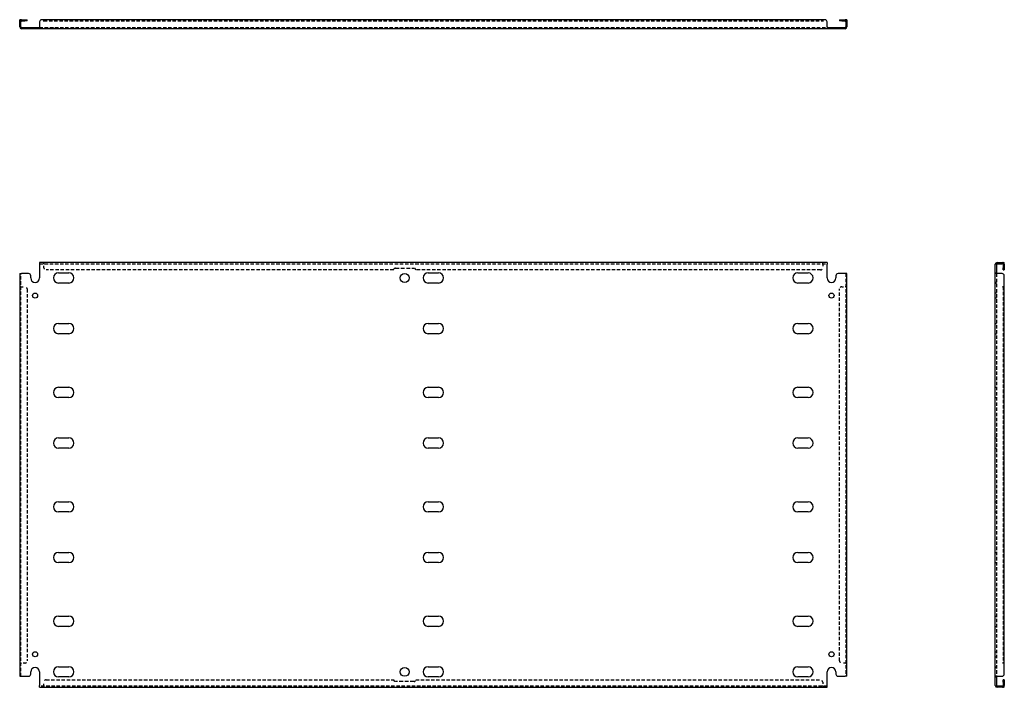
# Model space of a CAD drawing. Header units: inches. Extents: x 6 to 222, y 15 to 106.
# Tile 1 of 2: x 6 to 62, y 15 to 53. Entities that reach past the tile are written whole.
import ezdxf

# ---------------------------------------------------------------- set-up
doc = ezdxf.new("R2010")
doc.units = ezdxf.units.IN
doc.header["$MEASUREMENT"] = 0
doc.linetypes.add('DASHED_SPACE', pattern=[0.2067, 0.1654, -0.0413])
doc.layers.add('Hidden Edges(ANSI)', color=7, linetype='DASHED_SPACE', lineweight=25)
doc.layers.add('Visible Edges(ANSI)', color=7, linetype='Continuous', lineweight=25)

msp = doc.modelspace()

# ---------------------------------------------------------------- linework, layer by layer
at = {"layer": 'Hidden Edges(ANSI)', "ltscale": 0.129419}
for p, q in [((6.498, 52.814), (6.43, 52.814)), ((27.68, 52.913), (27.68, 52.845)), ((28.93, 52.845), (28.93, 52.913)), ((53.362, 52.814), (53.43, 52.814)), ((7.16, 52.401), (7.16, 52.469)), ((7.45, 52.401), (7.45, 52.469)), ((8.349, 52.401), (8.349, 52.469)), ((9.511, 52.401), (9.511, 52.469)), ((28.055, 52.401), (28.055, 52.469)), ((28.555, 52.401), (28.555, 52.469)), ((29.349, 52.401), (29.349, 52.469)), ((30.511, 52.401), (30.511, 52.469)), ((50.349, 52.401), (50.349, 52.469)), ((51.511, 52.401), (51.511, 52.469)), ((52.41, 52.469), (52.41, 52.401)), ((52.7, 52.469), (52.7, 52.401)), ((7.804, 39.051), (7.804, 39.119)), ((7.805, 39.051), (7.805, 39.119)), ((52.055, 39.051), (52.055, 39.119)), ((52.055, 39.051), (52.055, 39.119)), ((62.274, 39.051), (62.274, 39.119)), ((62.373, 38.794), (62.305, 38.794)), ((61.861, 38.534), (61.929, 38.534)), ((6.498, 37.744), (6.43, 37.744)), ((6.498, 37.744), (6.43, 37.744)), ((53.362, 37.744), (53.43, 37.744)), ((53.362, 37.744), (53.43, 37.744)), ((61.929, 37.994), (61.861, 37.994)), ((61.861, 37.954), (61.929, 37.954)), ((61.929, 37.389), (61.861, 37.389)), ((61.929, 37.099), (61.861, 37.099)), ((61.861, 35.659), (61.929, 35.659)), ((61.861, 35.079), (61.929, 35.079)), ((61.861, 32.034), (61.929, 32.034)), ((61.861, 31.454), (61.929, 31.454)), ((61.861, 29.159), (61.929, 29.159)), ((61.861, 28.579), (61.929, 28.579)), ((61.861, 25.534), (61.929, 25.534)), ((61.861, 24.954), (61.929, 24.954)), ((61.861, 22.659), (61.929, 22.659)), ((61.861, 22.079), (61.929, 22.079)), ((61.861, 19.034), (61.929, 19.034)), ((61.861, 18.454), (61.929, 18.454)), ((61.861, 17.014), (61.929, 17.014)), ((6.498, 16.369), (6.43, 16.369)), ((6.498, 16.369), (6.43, 16.369)), ((53.362, 16.369), (53.43, 16.369)), ((53.362, 16.369), (53.43, 16.369)), ((61.861, 16.724), (61.929, 16.724)), ((61.861, 16.159), (61.929, 16.159)), ((61.861, 16.119), (61.929, 16.119)), ((61.861, 15.579), (61.929, 15.579)), ((62.373, 15.318), (62.305, 15.318)), ((7.804, 15.062), (7.804, 14.994)), ((7.805, 15.062), (7.805, 14.994)), ((52.055, 15.062), (52.055, 14.994)), ((52.055, 15.062), (52.055, 14.994)), ((62.274, 15.062), (62.274, 14.994))]:
    msp.add_line(p, q, dxfattribs=at)
at = {"layer": 'Hidden Edges(ANSI)', "ltscale": 1.163469}
msp.add_line((7.805, 52.845), (52.055, 52.845), dxfattribs=at)
at = {"layer": 'Hidden Edges(ANSI)', "ltscale": 1.163964}
for p, q in [((7.555, 52.469), (52.305, 52.469)), ((7.555, 39.051), (52.305, 39.051)), ((52.305, 15.062), (7.555, 15.062))]:
    msp.add_line(p, q, dxfattribs=at)
at = {"layer": 'Hidden Edges(ANSI)', "ltscale": 0.092649}
for p, q in [((7.805, 39.051), (7.805, 39.02)), ((52.055, 39.051), (52.055, 39.02)), ((6.498, 37.744), (6.529, 37.744)), ((53.362, 37.744), (53.331, 37.744)), ((6.498, 16.369), (6.529, 16.369)), ((53.362, 16.369), (53.331, 16.369)), ((7.805, 15.062), (7.805, 15.093)), ((52.055, 15.062), (52.055, 15.093))]:
    msp.add_line(p, q, dxfattribs=at)
at = {"layer": 'Hidden Edges(ANSI)', "ltscale": 0.369411}
for p, q in [((7.805, 38.826), (7.805, 39.02)), ((52.055, 39.02), (52.055, 38.826)), ((6.529, 37.744), (6.723, 37.744)), ((53.137, 37.744), (53.331, 37.744)), ((6.723, 16.369), (6.529, 16.369)), ((53.331, 16.369), (53.137, 16.369)), ((7.805, 15.093), (7.805, 15.287)), ((52.055, 15.287), (52.055, 15.093))]:
    msp.add_line(p, q, dxfattribs=at)
at = {"layer": 'Hidden Edges(ANSI)', "ltscale": 1.165233}
for p, q in [((27.68, 38.701), (7.93, 38.701)), ((7.93, 15.412), (27.68, 15.412))]:
    msp.add_line(p, q, dxfattribs=at)
at = {"layer": 'Hidden Edges(ANSI)', "ltscale": 1.28568}
for p, q in [((27.773, 38.794), (28.836, 38.794)), ((28.836, 15.318), (27.773, 15.318))]:
    msp.add_line(p, q, dxfattribs=at)
at = {"layer": 'Hidden Edges(ANSI)', "ltscale": 1.159087}
for p, q in [((51.93, 38.701), (28.93, 38.701)), ((28.93, 15.412), (51.93, 15.412))]:
    msp.add_line(p, q, dxfattribs=at)
at = {"layer": 'Hidden Edges(ANSI)', "ltscale": 1.164922}
for p, q in [((6.498, 15.619), (6.498, 38.494)), ((53.362, 38.494), (53.362, 15.619)), ((61.929, 38.494), (61.929, 15.619))]:
    msp.add_line(p, q, dxfattribs=at)
at = {"layer": 'Hidden Edges(ANSI)', "ltscale": 1.161378}
for p, q in [((6.848, 37.619), (6.848, 16.494)), ((53.012, 16.494), (53.012, 37.619))]:
    msp.add_line(p, q, dxfattribs=at)
at = {"layer": 'Hidden Edges(ANSI)', "ltscale": 1.161918}
msp.add_line((62.305, 37.744), (62.305, 16.369), dxfattribs=at)
at = {"layer": 'Hidden Edges(ANSI)', "ltscale": 0.236041}
for centre, start, end in [((6.529, 52.814), 108.248, 180), ((53.331, 52.814), 0, 71.752), ((62.274, 39.02), 18.248, 90), ((62.274, 15.093), 270, 341.752)]:
    msp.add_arc(centre, 0.099, start, end, dxfattribs=at)
at = {"layer": 'Hidden Edges(ANSI)', "ltscale": 0.373886}
for centre, start, end in [((7.93, 38.826), 180, 270), ((51.93, 38.826), 270, 0), ((6.723, 37.619), 0, 90), ((53.137, 37.619), 90, 180), ((6.723, 16.494), 270, 0), ((53.137, 16.494), 180, 270), ((7.93, 15.287), 90, 180), ((51.93, 15.287), 0, 90)]:
    msp.add_arc(centre, 0.125, start, end, dxfattribs=at)
at = {"layer": 'Hidden Edges(ANSI)', "ltscale": 0.279642}
for centre, start, end in [((27.773, 38.701), 90, 180), ((28.836, 38.701), 0, 90), ((27.773, 15.412), 180, 270), ((28.836, 15.412), 270, 0)]:
    msp.add_arc(centre, 0.0935, start, end, dxfattribs=at)
at = {"layer": 'Visible Edges(ANSI)'}
for p, q in [((6.43, 52.788), (6.43, 52.913)), ((6.498, 52.913), (6.43, 52.913)), ((6.43, 52.5), (6.43, 52.788)), ((6.498, 52.913), (6.498, 52.788)), ((6.498, 52.5), (6.498, 52.788)), ((6.529, 52.913), (6.723, 52.913)), ((6.529, 52.845), (6.723, 52.845)), ((6.723, 52.913), (6.848, 52.913)), ((6.848, 52.845), (6.723, 52.845)), ((6.848, 52.845), (6.848, 52.913)), ((7.555, 52.788), (7.555, 52.5)), ((7.804, 52.913), (7.68, 52.913)), ((7.804, 52.814), (7.804, 52.913)), ((7.805, 52.814), (7.804, 52.814)), ((52.055, 52.913), (7.805, 52.913)), ((7.805, 52.913), (7.805, 52.814)), ((7.805, 52.814), (7.805, 52.814)), ((52.055, 52.913), (52.055, 52.814)), ((52.055, 52.913), (52.055, 52.814)), ((52.18, 52.913), (52.055, 52.913)), ((52.055, 52.814), (52.055, 52.814)), ((52.055, 52.814), (52.055, 52.814)), ((52.305, 52.5), (52.305, 52.788)), ((53.012, 52.913), (53.137, 52.913)), ((53.012, 52.913), (53.012, 52.845)), ((53.137, 52.845), (53.012, 52.845)), ((53.137, 52.913), (53.331, 52.913)), ((53.137, 52.845), (53.331, 52.845)), ((53.362, 52.788), (53.362, 52.913)), ((53.43, 52.913), (53.362, 52.913)), ((53.362, 52.788), (53.362, 52.5)), ((53.43, 52.913), (53.43, 52.788)), ((53.43, 52.788), (53.43, 52.5)), ((6.529, 52.469), (6.93, 52.469)), ((6.93, 52.401), (6.529, 52.401)), ((6.93, 52.469), (7.055, 52.469)), ((7.055, 52.401), (6.93, 52.401)), ((7.055, 52.401), (7.055, 52.469)), ((7.055, 52.469), (7.555, 52.469)), ((7.555, 52.401), (7.055, 52.401)), ((7.555, 52.5), (7.555, 52.401)), ((52.305, 52.401), (7.555, 52.401)), ((52.305, 52.5), (52.305, 52.401)), ((52.305, 52.469), (52.805, 52.469)), ((52.805, 52.401), (52.305, 52.401)), ((52.805, 52.469), (52.93, 52.469)), ((52.805, 52.469), (52.805, 52.401)), ((52.93, 52.401), (52.805, 52.401)), ((52.93, 52.469), (53.331, 52.469)), ((53.331, 52.401), (52.93, 52.401)), ((52.305, 39.119), (7.555, 39.119)), ((7.555, 39.119), (7.555, 39.02)), ((7.555, 39.02), (7.555, 38.244)), ((52.305, 39.119), (52.305, 39.02)), ((52.305, 38.244), (52.305, 39.02)), ((61.861, 38.494), (61.861, 39.02)), ((61.929, 39.02), (61.929, 38.494)), ((61.96, 39.119), (62.248, 39.119)), ((61.96, 39.051), (62.248, 39.051)), ((62.248, 39.119), (62.373, 39.119)), ((62.373, 39.051), (62.248, 39.051)), ((62.305, 39.02), (62.305, 38.826)), ((62.305, 38.701), (62.305, 38.826)), ((62.305, 38.701), (62.373, 38.701)), ((62.373, 39.051), (62.373, 39.119)), ((62.373, 39.02), (62.373, 38.826)), ((62.373, 38.826), (62.373, 38.701)), ((6.43, 38.494), (6.529, 38.494)), ((6.43, 38.494), (6.43, 15.619)), ((6.93, 38.494), (6.529, 38.494)), ((7.055, 38.244), (7.055, 38.369)), ((8.639, 38.534), (9.221, 38.534)), ((29.639, 38.534), (30.221, 38.534)), ((50.639, 38.534), (51.221, 38.534)), ((52.805, 38.369), (52.805, 38.244)), ((53.331, 38.494), (52.93, 38.494)), ((53.43, 38.494), (53.331, 38.494)), ((53.43, 15.619), (53.43, 38.494)), ((61.861, 15.619), (61.861, 38.494)), ((61.96, 38.494), (61.861, 38.494)), ((62.248, 38.494), (61.96, 38.494)), ((62.373, 37.744), (62.373, 38.369)), ((9.221, 37.954), (8.639, 37.954)), ((30.221, 37.954), (29.639, 37.954)), ((51.221, 37.954), (50.639, 37.954)), ((62.274, 37.744), (62.274, 37.744)), ((62.274, 37.744), (62.373, 37.744)), ((62.373, 37.744), (62.274, 37.744)), ((62.274, 37.744), (62.274, 37.744)), ((62.373, 16.369), (62.373, 37.744)), ((8.639, 35.659), (9.221, 35.659)), ((29.639, 35.659), (30.221, 35.659)), ((50.639, 35.659), (51.221, 35.659)), ((9.221, 35.079), (8.639, 35.079)), ((30.221, 35.079), (29.639, 35.079)), ((51.221, 35.079), (50.639, 35.079)), ((8.639, 32.034), (9.221, 32.034)), ((29.639, 32.034), (30.221, 32.034)), ((50.639, 32.034), (51.221, 32.034)), ((9.221, 31.454), (8.639, 31.454)), ((30.221, 31.454), (29.639, 31.454)), ((51.221, 31.454), (50.639, 31.454)), ((8.639, 29.159), (9.221, 29.159)), ((29.639, 29.159), (30.221, 29.159)), ((50.639, 29.159), (51.221, 29.159)), ((9.221, 28.579), (8.639, 28.579)), ((30.221, 28.579), (29.639, 28.579)), ((51.221, 28.579), (50.639, 28.579)), ((8.639, 25.534), (9.221, 25.534)), ((29.639, 25.534), (30.221, 25.534)), ((50.639, 25.534), (51.221, 25.534)), ((9.221, 24.954), (8.639, 24.954)), ((30.221, 24.954), (29.639, 24.954)), ((51.221, 24.954), (50.639, 24.954)), ((8.639, 22.659), (9.221, 22.659)), ((29.639, 22.659), (30.221, 22.659)), ((50.639, 22.659), (51.221, 22.659)), ((9.221, 22.079), (8.639, 22.079)), ((30.221, 22.079), (29.639, 22.079)), ((51.221, 22.079), (50.639, 22.079)), ((8.639, 19.034), (9.221, 19.034)), ((29.639, 19.034), (30.221, 19.034)), ((50.639, 19.034), (51.221, 19.034)), ((9.221, 18.454), (8.639, 18.454)), ((30.221, 18.454), (29.639, 18.454)), ((51.221, 18.454), (50.639, 18.454)), ((62.373, 16.369), (62.274, 16.369)), ((62.274, 16.369), (62.274, 16.369)), ((62.373, 16.369), (62.274, 16.369)), ((62.274, 16.369), (62.274, 16.369)), ((62.373, 15.744), (62.373, 16.369)), ((7.055, 15.744), (7.055, 15.869)), ((7.555, 15.869), (7.555, 15.093)), ((8.639, 16.159), (9.221, 16.159)), ((29.639, 16.159), (30.221, 16.159)), ((50.639, 16.159), (51.221, 16.159)), ((52.305, 15.093), (52.305, 15.869)), ((52.805, 15.869), (52.805, 15.744)), ((6.43, 15.619), (6.529, 15.619)), ((6.529, 15.619), (6.93, 15.619)), ((9.221, 15.579), (8.639, 15.579)), ((30.221, 15.579), (29.639, 15.579)), ((51.221, 15.579), (50.639, 15.579)), ((52.93, 15.619), (53.331, 15.619)), ((53.43, 15.619), (53.331, 15.619)), ((61.96, 15.619), (61.861, 15.619)), ((61.861, 15.093), (61.861, 15.619)), ((61.929, 15.619), (61.929, 15.093)), ((61.96, 15.619), (62.248, 15.619)), ((62.305, 15.287), (62.305, 15.412)), ((62.373, 15.412), (62.305, 15.412)), ((62.305, 15.287), (62.305, 15.093)), ((62.373, 15.412), (62.373, 15.287)), ((62.373, 15.287), (62.373, 15.093)), ((7.555, 14.994), (7.555, 15.093)), ((7.555, 14.994), (52.305, 14.994)), ((52.305, 14.994), (52.305, 15.093)), ((62.248, 15.062), (61.96, 15.062)), ((62.248, 14.994), (61.96, 14.994)), ((62.248, 15.062), (62.373, 15.062)), ((62.373, 14.994), (62.248, 14.994)), ((62.373, 14.994), (62.373, 15.062))]:
    msp.add_line(p, q, dxfattribs=at)
for centre, radius in [((28.305, 38.244), 0.25), ((7.305, 37.244), 0.145), ((52.555, 37.244), 0.145), ((7.305, 16.869), 0.145), ((52.555, 16.869), 0.145), ((28.305, 15.869), 0.25)]:
    msp.add_circle(centre, radius, dxfattribs=at)
for centre, radius, start, end in [((6.529, 52.814), 0.099, 90, 108.248), ((6.529, 52.814), 0.031, 90, 180), ((7.68, 52.788), 0.125, 90, 180), ((52.18, 52.788), 0.125, 0, 90), ((53.331, 52.814), 0.099, 71.752, 90), ((53.331, 52.814), 0.031, 0, 90), ((6.529, 52.5), 0.099, 180, 270), ((6.529, 52.5), 0.031, 180, 270), ((53.331, 52.5), 0.099, 270, 0), ((53.331, 52.5), 0.031, 270, 0), ((61.96, 39.02), 0.099, 90, 180), ((61.96, 39.02), 0.031, 90, 180), ((62.274, 39.02), 0.031, 0, 90), ((62.274, 39.02), 0.099, 0, 18.248), ((6.93, 38.369), 0.125, 0, 90), ((7.305, 38.244), 0.25, 180, 0), ((8.639, 38.244), 0.29, 90, 270), ((9.221, 38.244), 0.29, 270, 90), ((29.639, 38.244), 0.29, 90, 270), ((30.221, 38.244), 0.29, 270, 90), ((50.639, 38.244), 0.29, 90, 270), ((51.221, 38.244), 0.29, 270, 90), ((52.555, 38.244), 0.25, 180, 0), ((52.93, 38.369), 0.125, 90, 180), ((62.248, 38.369), 0.125, 0, 90), ((8.639, 35.369), 0.29, 90, 270), ((9.221, 35.369), 0.29, 270, 90), ((29.639, 35.369), 0.29, 90, 270), ((30.221, 35.369), 0.29, 270, 90), ((50.639, 35.369), 0.29, 90, 270), ((51.221, 35.369), 0.29, 270, 90), ((8.639, 31.744), 0.29, 90, 270), ((9.221, 31.744), 0.29, 270, 90), ((29.639, 31.744), 0.29, 90, 270), ((30.221, 31.744), 0.29, 270, 90), ((50.639, 31.744), 0.29, 90, 270), ((51.221, 31.744), 0.29, 270, 90), ((8.639, 28.869), 0.29, 90, 270), ((9.221, 28.869), 0.29, 270, 90), ((29.639, 28.869), 0.29, 90, 270), ((30.221, 28.869), 0.29, 270, 90), ((50.639, 28.869), 0.29, 90, 270), ((51.221, 28.869), 0.29, 270, 90), ((8.639, 25.244), 0.29, 90, 270), ((9.221, 25.244), 0.29, 270, 90), ((29.639, 25.244), 0.29, 90, 270), ((30.221, 25.244), 0.29, 270, 90), ((50.639, 25.244), 0.29, 90, 270), ((51.221, 25.244), 0.29, 270, 90), ((8.639, 22.369), 0.29, 90, 270), ((9.221, 22.369), 0.29, 270, 90), ((29.639, 22.369), 0.29, 90, 270), ((30.221, 22.369), 0.29, 270, 90), ((50.639, 22.369), 0.29, 90, 270), ((51.221, 22.369), 0.29, 270, 90), ((8.639, 18.744), 0.29, 90, 270), ((9.221, 18.744), 0.29, 270, 90), ((29.639, 18.744), 0.29, 90, 270), ((30.221, 18.744), 0.29, 270, 90), ((50.639, 18.744), 0.29, 90, 270), ((51.221, 18.744), 0.29, 270, 90), ((6.93, 15.744), 0.125, 270, 0), ((7.305, 15.869), 0.25, 0, 180), ((8.639, 15.869), 0.29, 90, 270), ((9.221, 15.869), 0.29, 270, 90), ((29.639, 15.869), 0.29, 90, 270), ((30.221, 15.869), 0.29, 270, 90), ((50.639, 15.869), 0.29, 90, 270), ((51.221, 15.869), 0.29, 270, 90), ((52.555, 15.869), 0.25, 0, 180), ((52.93, 15.744), 0.125, 180, 270), ((62.248, 15.744), 0.125, 270, 0), ((61.96, 15.093), 0.099, 180, 270), ((61.96, 15.093), 0.031, 180, 270), ((62.274, 15.093), 0.031, 270, 0), ((62.274, 15.093), 0.099, 341.752, 0)]:
    msp.add_arc(centre, radius, start, end, dxfattribs=at)

doc.saveas('drawing.dxf')
